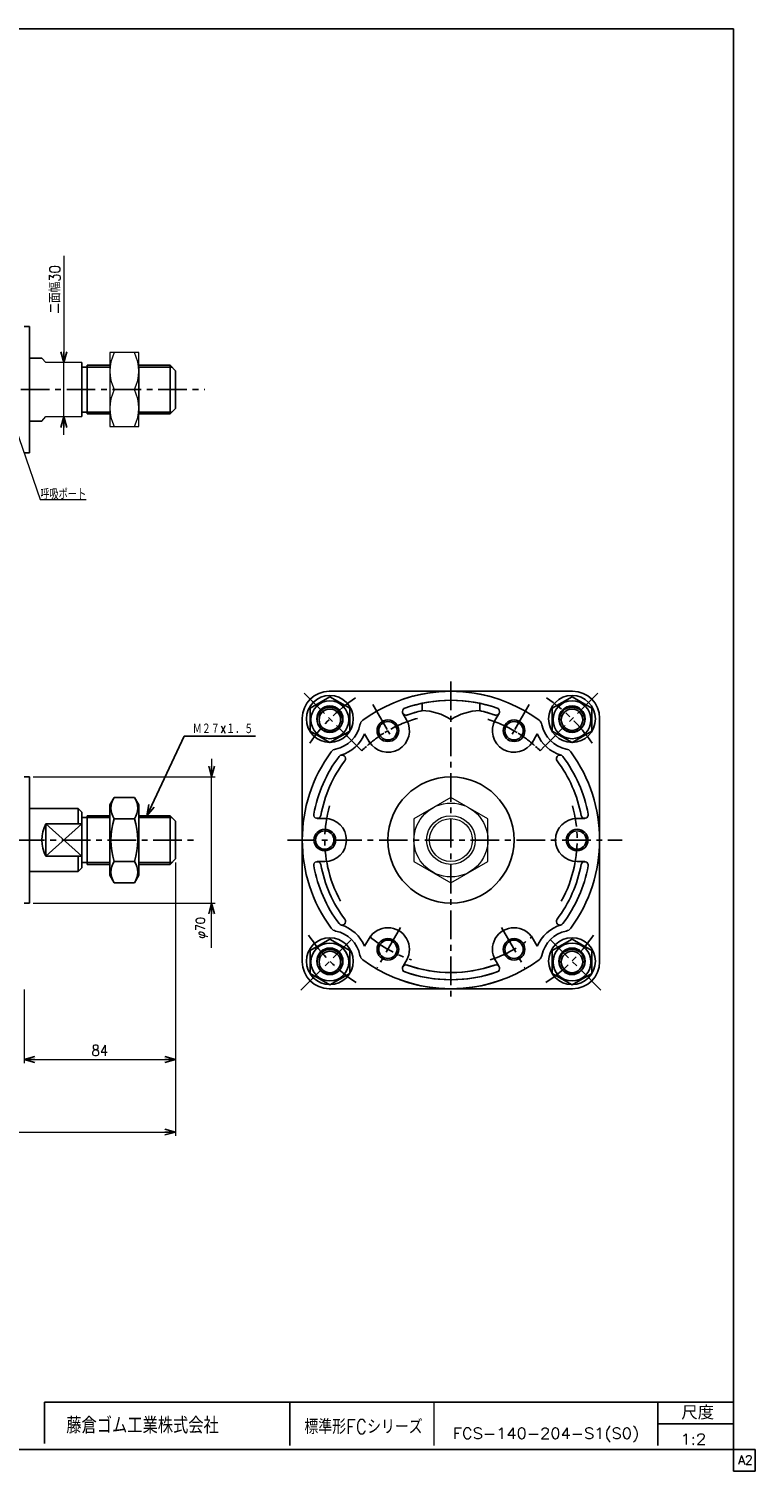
# Model space of a CAD drawing. Header units: millimetres. Extents: x -544 to 574, y -400 to 400.
# Tile 2 of 2: x 171 to 574, y -400 to 400. Entities that reach past the tile are written whole.
import ezdxf
from ezdxf.enums import TextEntityAlignment as Align

# ---------------------------------------------------------------- set-up
doc = ezdxf.new("R2010")
doc.units = ezdxf.units.MM
doc.header["$LTSCALE"] = 0.5
doc.linetypes.add('CENTER', pattern=[50.8, 31.75, -6.35, 6.35, -6.35])
doc.layers.add('ZUWAKU', color=7, linetype='Continuous')
doc.styles.add('FdaStyle0', font='txt.shx', dxfattribs={"width": 0.892857, "bigfont": 'bigfont'})
doc.dimstyles.new('DaDimRotatedStyle', dxfattribs={"dimtxt": 6, "dimasz": 6.000004, "dimexe": 2, "dimexo": 2, "dimgap": 2, "dimtad": 3, "dimdsep": 46, "dimtxsty": 'FdaStyle0', "dimblk1": 'OPEN30', "dimblk2": 'OPEN30', "dimsah": 1, "dimcen": 0.09, "dimclrd": 4, "dimclre": 4, "dimclrt": 4, "dimadec": 0, "dimazin": 2, "dimtfac": 1, "dimtdec": 4, "dimtmove": 0, "dimatfit": 0, "dimfxl": 1, "dimarcsym": 0})

# ---------------------------------------------------------------- blocks, each defined once
blk = doc.blocks.new('_OPEN30')
at = {"color": 0, "linetype": 'ByBlock', "lineweight": -2}
for p, q in [((-1, 0.267949), (0, 0)), ((0, 0), (-1, -0.267949)), ((0, 0), (-1, 0))]:
    blk.add_line(p, q, dxfattribs=at)
blk = doc.blocks.new('DC_GROUP_Φ140_7')
at = {"color": 4, "linetype": 'Continuous', "lineweight": 25}
for p, q in [((218.43, -26.26), (216.03, -30.43)), ((216.03, -69.43), (216.03, -30.43)), ((216.03, -69.43), (216.03, -30.43)), ((218.43, -26.26), (229.62, -26.26)), ((229.62, -26.26), (232.03, -30.43)), ((232.03, -69.43), (232.03, -30.43)), ((218.43, -38.1), (229.62, -38.1)), ((218.43, -61.77), (229.62, -61.77)), ((218.43, -73.6), (216.03, -69.43)), ((229.62, -73.6), (232.03, -69.43)), ((218.43, -73.6), (229.62, -73.6))]:
    blk.add_line(p, q, dxfattribs=at)
for centre, radius, start, end in [((227.08, -32.18), 10.48, 145.61111, 214.38889), ((220.97, -32.18), 10.48, 325.61111, 34.38889), ((255.77, -49.93), 39.17, 162.41112, 197.5889), ((192.28, -49.93), 39.17, 342.41111, 17.58889), ((227.08, -67.69), 10.48, 145.61111, 214.38889), ((220.97, -67.69), 10.48, 325.61111, 34.38889)]:
    blk.add_arc(centre, radius, start, end, dxfattribs=at)
blk = doc.blocks.new('DA_IMAGEDIMGROUP_1')
at = {"color": 4, "linetype": 'Continuous', "lineweight": 13}
for p, q in [((190.45, 274.04), (190.45, 214.89)), ((190.45, 184.89), (190.45, 214.89)), ((190.45, 174.89), (190.45, 184.89))]:
    blk.add_line(p, q, dxfattribs=at)
at = {"color": 4, "xscale": 6.000005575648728, "yscale": 5.999978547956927}
for p, rotation in [((190.45, 214.89), 270), ((190.45, 184.89), 90)]:
    blk.add_blockref('_OPEN30', p, dxfattribs=dict(at, rotation=rotation))
at = {"color": 4, "insert": (188.45, 242.04), "char_height": 6, "width": 45, "attachment_point": 7, "rotation": 90, "style": 'FdaStyle0'}
blk.add_mtext('\\T1.00;二面幅30', dxfattribs=at)
blk = doc.blocks.new('*D16')
at = {"color": 4, "linetype": 'Continuous', "lineweight": 13}
for p, q in [((252.43, -62.43), (252.43, -213.93)), ((-201.57, -132.93), (-201.57, -213.93)), ((-201.57, -211.93), (252.43, -211.93))]:
    blk.add_line(p, q, dxfattribs=at)
at = {"color": 4, "xscale": 6.000005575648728, "yscale": 5.999978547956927}
for p, rotation in [((-201.57, -211.93), 180), ((252.43, -211.93), 360)]:
    blk.add_blockref('_OPEN30', p, dxfattribs=dict(at, rotation=rotation))
at = {"color": 4, "insert": (25.43, -209.93), "char_height": 6, "width": 15, "attachment_point": 8, "style": 'FdaStyle0'}
blk.add_mtext('\\T1.00;B', dxfattribs=at)
blk = doc.blocks.new('*D17')
at = {"color": 4, "linetype": 'Continuous', "lineweight": 13}
for p, q in [((252.43, -62.43), (252.43, -173.68)), ((168.43, -132.93), (168.43, -173.68)), ((168.43, -171.68), (252.43, -171.68))]:
    blk.add_line(p, q, dxfattribs=at)
at = {"color": 4, "xscale": 6.000005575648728, "yscale": 5.999978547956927}
for p, rotation in [((168.43, -171.68), 180), ((252.43, -171.68), 360)]:
    blk.add_blockref('_OPEN30', p, dxfattribs=dict(at, rotation=rotation))
at = {"color": 4, "insert": (210.43, -169.68), "char_height": 6, "width": 22.5, "attachment_point": 8, "style": 'FdaStyle0'}
blk.add_mtext('\\T1.00;84', dxfattribs=at)
blk = doc.blocks.new('DC_GROUP_Φ140_14')
at = {"color": 4, "linetype": 'Continuous', "lineweight": 13}
for p, q in [((405.23, -26.26), (384.73, -38.1)), ((425.73, -38.1), (405.23, -26.26)), ((384.73, -38.1), (384.73, -61.77)), ((425.73, -61.77), (425.73, -38.1)), ((384.73, -61.77), (405.23, -73.6)), ((405.23, -73.6), (425.73, -61.77))]:
    blk.add_line(p, q, dxfattribs=at)
for radius in [20.5, 13.5, 11.88]:
    blk.add_circle((405.23, -49.93), radius, dxfattribs=at)
blk = doc.blocks.new('DC_GROUP_Φ140_15')
at = {"color": 4, "linetype": 'Continuous', "lineweight": 13}
for p, q in [((405.23, -26.26), (384.73, -38.1)), ((425.73, -38.1), (405.23, -26.26)), ((384.73, -38.1), (384.73, -61.77)), ((425.73, -61.77), (425.73, -38.1)), ((384.73, -61.77), (405.23, -73.6)), ((405.23, -73.6), (425.73, -61.77))]:
    blk.add_line(p, q, dxfattribs=at)
for radius in [20.5, 13.5, 11.88]:
    blk.add_circle((405.23, -49.93), radius, dxfattribs=at)
blk = doc.blocks.new('DA_IMAGEDIMGROUP_2')
at = {"color": 4, "linetype": 'Continuous', "lineweight": 13}
for p, q in [((272.43, -4.93), (272.43, -14.93)), ((173.43, -14.93), (274.43, -14.93)), ((272.43, -84.93), (272.43, -14.93)), ((173.43, -84.93), (274.43, -84.93)), ((272.43, -109.73), (272.43, -84.93))]:
    blk.add_line(p, q, dxfattribs=at)
at = {"color": 4, "xscale": 6.000005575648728, "yscale": 5.999978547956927}
for p, rotation in [((272.43, -14.93), 270), ((272.43, -84.93), 90)]:
    blk.add_blockref('_OPEN30', p, dxfattribs=dict(at, rotation=rotation))
at = {"color": 4, "insert": (270.43, -92.73), "char_height": 5, "width": 25, "attachment_point": 9, "rotation": 90, "style": 'FdaStyle0'}
blk.add_mtext('\\T1.00;φ70', dxfattribs=at)
blk = doc.blocks.new('DC_GROUP_Φ140_16')
at = {"color": 4, "linetype": 'Continuous', "lineweight": 13}
for p, q in [((232.03, 220.39), (216.03, 220.39)), ((216.03, 220.39), (216.03, 179.39)), ((232.03, 179.39), (232.03, 220.39)), ((218.42, 199.89), (229.63, 199.89)), ((216.03, 179.39), (232.03, 179.39))]:
    blk.add_line(p, q, dxfattribs=at)
for centre, start, end in [((239.01, 210.14), 153.52795, 206.47205), ((209.05, 210.14), 333.52795, 26.47205), ((239.01, 189.64), 153.52795, 206.47205), ((209.05, 189.64), 333.52795, 26.47205)]:
    blk.add_arc(centre, 22.99, start, end, dxfattribs=at)
blk = doc.blocks.new('DC_GROUP_Φ140_17')
at = {"color": 4, "linetype": 'Continuous', "lineweight": 25}
for p, q in [((338.05, 29.47), (327.05, 23.12)), ((349.05, 23.12), (338.05, 29.47)), ((327.05, 23.12), (327.05, 10.42)), ((349.05, 10.42), (349.05, 23.12)), ((327.05, 10.42), (338.05, 4.07)), ((338.05, 4.07), (349.05, 10.42))]:
    blk.add_line(p, q, dxfattribs=at)
for radius in [10.5, 7, 5.95]:
    blk.add_circle((338.05, 16.77), radius, dxfattribs=at)
blk = doc.blocks.new('DC_GROUP_Φ140_18')
at = {"color": 4, "linetype": 'Continuous', "lineweight": 25}
for p, q in [((338.05, -104.88), (327.05, -111.23)), ((327.05, -111.23), (327.05, -123.93)), ((349.05, -111.23), (338.05, -104.88)), ((349.05, -123.93), (349.05, -111.23)), ((327.05, -123.93), (338.05, -130.28)), ((338.05, -130.28), (349.05, -123.93))]:
    blk.add_line(p, q, dxfattribs=at)
for radius in [10.5, 7, 5.95]:
    blk.add_circle((338.05, -117.58), radius, dxfattribs=at)
blk = doc.blocks.new('DC_GROUP_Φ140_19')
at = {"color": 4, "linetype": 'Continuous', "lineweight": 25}
for p, q in [((472.4, -104.88), (461.4, -111.23)), ((461.4, -111.23), (461.4, -123.93)), ((483.4, -111.23), (472.4, -104.88)), ((483.4, -123.93), (483.4, -111.23)), ((461.4, -123.93), (472.4, -130.28)), ((472.4, -130.28), (483.4, -123.93))]:
    blk.add_line(p, q, dxfattribs=at)
for radius in [10.5, 7, 5.95]:
    blk.add_circle((472.4, -117.58), radius, dxfattribs=at)
blk = doc.blocks.new('DC_GROUP_Φ140_20')
at = {"color": 4, "linetype": 'Continuous', "lineweight": 25}
for p, q in [((472.4, 29.47), (461.4, 23.12)), ((483.4, 23.12), (472.4, 29.47)), ((461.4, 23.12), (461.4, 10.42)), ((483.4, 10.42), (483.4, 23.12)), ((461.4, 10.42), (472.4, 4.07)), ((472.4, 4.07), (483.4, 10.42))]:
    blk.add_line(p, q, dxfattribs=at)
for radius in [10.5, 7, 5.95]:
    blk.add_circle((472.4, 16.77), radius, dxfattribs=at)
blk = doc.blocks.new('DC_GROUP_Φ140_22')
at = {"color": 4, "linetype": 'Continuous', "lineweight": 13}
for p, q in [((157.73, 195.94), (177.34, 138.91)), ((177.34, 138.91), (202.94, 138.91))]:
    blk.add_line(p, q, dxfattribs=at)
at = {"color": 4, "xscale": 6.000005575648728, "yscale": 5.999978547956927, "rotation": 108.980870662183}
blk.add_blockref('_OPEN30', (157.73, 195.94), dxfattribs=at)
at = {"color": 4, "style": 'FdaStyle0', "width": 0.680851}
blk.add_text('呼吸ポート', height=6, dxfattribs=at).set_placement((177.34, 138.91), (202.94, 138.91), align=Align.FIT)

msp = doc.modelspace()

# ---------------------------------------------------------------- linework, layer by layer
at = {"color": 4, "linetype": 'Continuous', "lineweight": 25}
for p, q in [((171.426, 234.889), (168.426, 234.889)), ((171.426, 234.889), (171.426, 199.889)), ((171.426, 217.389), (178.286, 217.389)), ((200.426, 214.889), (200.426, 184.889)), ((200.426, 212.389), (203.426, 212.389)), ((203.426, 213.389), (216.026, 213.389)), ((203.426, 213.389), (203.426, 186.389)), ((203.426, 212.389), (216.026, 212.389)), ((232.026, 213.389), (249.426, 213.389)), ((232.026, 212.389), (250.426, 212.389)), ((252.426, 210.389), (249.426, 213.389)), ((249.426, 213.389), (249.426, 186.389)), ((252.426, 210.389), (252.426, 189.389)), ((171.426, 164.889), (171.426, 199.889)), ((200.426, 187.389), (203.426, 187.389)), ((203.426, 187.389), (216.026, 187.389)), ((203.426, 186.389), (216.026, 186.389)), ((232.026, 187.389), (250.426, 187.389)), ((232.026, 186.389), (249.426, 186.389)), ((252.426, 189.389), (249.426, 186.389)), ((171.426, 182.389), (178.286, 182.389)), ((171.426, 164.889), (168.426, 164.889)), ((337.729, 32.567), (433.585, 32.567)), ((337.729, 32.567), (433.585, 32.567)), ((472.729, 32.567), (376.874, 32.567)), ((472.729, 32.567), (376.874, 32.567)), ((389.229, 25.897), (389.229, 21.843)), ((389.229, 25.897), (389.229, 21.843)), ((389.229, 25.897), (389.229, 21.843)), ((389.229, 25.897), (389.229, 21.843)), ((421.229, 25.897), (421.229, 21.843)), ((421.229, 25.897), (421.229, 21.843)), ((421.229, 25.897), (421.229, 21.843)), ((421.229, 25.897), (421.229, 21.843)), ((322.729, 17.567), (322.729, -117.433)), ((322.729, 17.567), (322.729, -117.433)), ((378.526, 20.318), (380.622, 16.689)), ((378.526, 20.318), (380.622, 16.689)), ((431.932, 20.318), (429.837, 16.689)), ((431.932, 20.318), (429.837, 16.689)), ((487.729, 17.567), (487.729, -117.433)), ((487.729, 17.567), (487.729, -117.433)), ((357.36, 8.979), (360.42, 3.679)), ((357.36, 8.979), (360.42, 3.679)), ((370.229, 10.689), (371.355, 8.74)), ((370.229, 10.689), (371.355, 8.74)), ((440.229, 10.689), (439.104, 8.74)), ((440.229, 10.689), (439.104, 8.74)), ((453.099, 8.979), (450.039, 3.679)), ((453.099, 8.979), (450.039, 3.679)), ((236.562, -36.433), (257.178, 7.607)), ((257.178, 7.607), (296.778, 7.607)), ((353.259, 2.038), (355.732, -0.436)), ((353.259, 2.038), (355.732, -0.436)), ((457.2, 2.038), (454.727, -0.436)), ((457.2, 2.038), (454.727, -0.436)), ((171.426, -14.933), (168.426, -14.933)), ((171.426, -14.933), (171.426, -49.933)), ((171.426, -32.433), (198.426, -32.433)), ((200.426, -34.433), (198.426, -32.433)), ((198.426, -32.433), (198.426, -40.933)), ((200.426, -34.433), (200.426, -65.433)), ((200.426, -37.433), (203.426, -37.433)), ((203.426, -36.433), (216.026, -36.433)), ((203.426, -36.433), (203.426, -63.433)), ((203.426, -37.433), (216.026, -37.433)), ((232.026, -36.433), (249.426, -36.433)), ((232.026, -37.433), (250.426, -37.433)), ((252.426, -39.433), (249.426, -36.433)), ((249.426, -36.433), (249.426, -63.433)), ((252.426, -39.433), (252.426, -60.433)), ((331.039, -37.933), (336.008, -37.933)), ((331.039, -37.933), (336.008, -37.933)), ((479.42, -37.933), (474.451, -37.933)), ((479.42, -37.933), (474.451, -37.933)), ((180.426, -40.933), (180.426, -58.933)), ((180.426, -40.933), (200.426, -40.933)), ((180.426, -40.933), (200.426, -58.933)), ((200.426, -40.933), (180.426, -58.933)), ((171.426, -84.933), (171.426, -49.933)), ((200.426, -58.933), (180.426, -58.933)), ((198.426, -58.933), (198.426, -67.433)), ((200.426, -62.433), (203.426, -62.433)), ((203.426, -62.433), (216.026, -62.433)), ((203.426, -63.433), (216.026, -63.433)), ((232.026, -62.433), (250.426, -62.433)), ((232.026, -63.433), (249.426, -63.433)), ((252.426, -60.433), (249.426, -63.433)), ((331.039, -61.933), (335.298, -61.933)), ((331.039, -61.933), (335.298, -61.933)), ((479.42, -61.933), (475.161, -61.933)), ((479.42, -61.933), (475.161, -61.933)), ((171.426, -67.433), (198.426, -67.433)), ((200.426, -65.433), (198.426, -67.433)), ((171.426, -84.933), (168.426, -84.933)), ((360.355, -103.657), (357.36, -108.845)), ((360.355, -103.657), (357.36, -108.845)), ((450.104, -103.657), (453.099, -108.845)), ((450.104, -103.657), (453.099, -108.845)), ((381.136, -115.664), (378.526, -120.184)), ((381.136, -115.664), (378.526, -120.184)), ((429.323, -115.664), (431.932, -120.184)), ((429.323, -115.664), (431.932, -120.184)), ((337.729, -132.433), (434.637, -132.433)), ((337.729, -132.433), (434.637, -132.433)), ((472.729, -132.433), (375.821, -132.433)), ((472.729, -132.433), (375.821, -132.433))]:
    msp.add_line(p, q, dxfattribs=at)
at = {"color": 4, "linetype": 'Continuous', "lineweight": 13}
for p, q in [((180.426, 214.889), (178.286, 217.389)), ((200.426, 214.889), (180.426, 214.889)), ((232.026, 212.389), (232.026, 187.389)), ((178.286, 182.389), (180.426, 184.889)), ((180.426, 184.889), (200.426, 184.889))]:
    msp.add_line(p, q, dxfattribs=at)
at = {"color": 4, "linetype": 'CENTER', "lineweight": 25}
for p, q in [((-214.338, 199.889), (268.751, 199.889)), ((405.229, 37.913), (405.229, -138.962)), ((405.229, 37.913), (405.229, -138.962)), ((405.229, 37.913), (405.229, -138.962)), ((405.229, 37.913), (405.229, -138.962)), ((323.812, 31.484), (352.673, 2.623)), ((323.812, 31.484), (352.673, 2.623)), ((361.858, 25.188), (370.229, 10.689)), ((361.858, 25.188), (370.229, 10.689)), ((448.601, 25.188), (440.229, 10.689)), ((448.601, 25.188), (440.229, 10.689)), ((486.647, 31.484), (457.785, 2.623)), ((486.647, 31.484), (457.785, 2.623)), ((-217.089, -49.933), (262.62, -49.933)), ((314.539, -49.933), (500.309, -49.933)), ((314.539, -49.933), (447.404, -49.933)), ((377.244, -98.405), (364.274, -120.87)), ((377.244, -98.405), (364.274, -120.87)), ((433.215, -98.405), (446.185, -120.87)), ((433.215, -98.405), (446.185, -120.87)), ((322, -133.163), (349.75, -105.413)), ((322, -133.163), (349.75, -105.413)), ((488.459, -133.163), (460.709, -105.413)), ((488.459, -133.163), (460.709, -105.413))]:
    msp.add_line(p, q, dxfattribs=at)
at = {"color": 4, "linetype": 'Continuous', "lineweight": 25}
for centre, radius in [((338.054, 17.242), 13), ((338.054, 17.242), 13), ((338.054, 17.242), 7.25), ((338.054, 17.242), 7.25), ((472.405, 17.242), 13), ((472.405, 17.242), 13), ((472.405, 17.242), 7.25), ((472.405, 17.242), 7.25), ((370.229, 10.689), 6), ((370.229, 10.689), 6), ((440.229, 10.689), 6), ((440.229, 10.689), 6), ((370.229, 10.689), 5.1), ((370.229, 10.689), 5.1), ((440.229, 10.689), 5.1), ((440.229, 10.689), 5.1), ((405.229, -49.933), 35), ((405.229, -49.933), 35), ((405.229, -49.933), 35), ((405.229, -49.933), 35), ((335.229, -49.933), 6), ((335.229, -49.933), 6), ((335.229, -49.933), 5.1), ((335.229, -49.933), 5.1), ((475.229, -49.933), 6), ((475.229, -49.933), 6), ((475.229, -49.933), 5.1), ((475.229, -49.933), 5.1), ((338.054, -117.108), 13), ((338.054, -117.108), 13), ((338.054, -117.108), 7.25), ((338.054, -117.108), 7.25), ((370.229, -110.555), 6), ((370.229, -110.555), 6), ((370.229, -110.555), 5.1), ((370.229, -110.555), 5.1), ((440.229, -110.555), 6), ((440.229, -110.555), 6), ((440.229, -110.555), 5.1), ((440.229, -110.555), 5.1), ((472.405, -117.108), 13), ((472.405, -117.108), 13), ((472.405, -117.108), 7.25), ((472.405, -117.108), 7.25)]:
    msp.add_circle(centre, radius, dxfattribs=at)
for centre, radius, start, end in [((337.729, 17.567), 15, 90, 180), ((337.729, 17.567), 15, 90, 180), ((405.229, -49.933), 82.5, 71.584077, 126.373031), ((405.229, -49.933), 82.5, 71.584077, 126.373031), ((405.229, -49.933), 82.5, 53.626969, 108.415923), ((405.229, -49.933), 82.5, 53.626969, 108.415923), ((472.729, 17.567), 15, 0, 90), ((472.729, 17.567), 15, 0, 90), ((405.229, -49.933), 77.5, 70.68623, 109.721429), ((405.229, -49.933), 77.5, 70.68623, 109.721429), ((405.229, -49.933), 77.5, 70.278571, 109.31377), ((405.229, -49.933), 77.5, 70.278571, 109.31377), ((358.676, 13.273), 4, 126.373031, 169.105397), ((358.676, 13.273), 4, 126.373031, 169.105397), ((370.229, 10.689), 12, 210, 30), ((370.229, 10.689), 12, 210, 30), ((380.258, 21.318), 2, 109.31377, 289.31377), ((380.258, 21.318), 2, 109.31377, 289.31377), ((405.229, -49.933), 73.5, 102.445812, 109.92754), ((405.229, -49.933), 73.5, 102.445812, 109.92754), ((405.229, -49.933), 73.5, 102.566682, 109.31377), ((405.229, -49.933), 73.5, 102.566682, 109.31377), ((388.718, -8.153), 30, 56.746755, 89.023469), ((388.718, -8.153), 30, 56.746755, 89.023469), ((388.718, -8.153), 30, 56.746755, 89.023469), ((388.718, -8.153), 30, 56.746755, 89.023469), ((421.741, -8.153), 30, 90.976531, 123.253245), ((421.741, -8.153), 30, 90.976531, 123.253245), ((421.741, -8.153), 30, 90.976531, 123.253245), ((421.741, -8.153), 30, 90.976531, 123.253245), ((405.229, -49.933), 73.5, 70.07246, 77.554188), ((405.229, -49.933), 73.5, 70.07246, 77.554188), ((405.229, -49.933), 73.5, 70.68623, 77.433318), ((405.229, -49.933), 73.5, 70.68623, 77.433318), ((440.229, 10.689), 12, 150, 330), ((440.229, 10.689), 12, 150, 330), ((430.2, 21.318), 2, 250.68623, 70.68623), ((430.2, 21.318), 2, 250.68623, 70.68623), ((451.783, 13.273), 4, 10.894603, 53.626969), ((451.783, 13.273), 4, 10.894603, 53.626969), ((338.054, 17.242), 17, 280.894603, 349.105397), ((338.054, 17.242), 17, 280.894603, 349.105397), ((338.054, 17.242), 21, 286.868161, 336.828333), ((338.054, 17.242), 21, 286.868161, 336.828333), ((405.229, -49.933), 70, 120, 121.587123), ((405.229, -49.933), 70, 120, 121.587123), ((405.229, -49.933), 70, 58.412877, 60), ((405.229, -49.933), 70, 58.412877, 60), ((472.405, 17.242), 21, 203.171667, 253.131839), ((472.405, 17.242), 21, 203.171667, 253.131839), ((472.405, 17.242), 17, 190.894603, 259.105397), ((472.405, 17.242), 17, 190.894603, 259.105397), ((342.023, -3.379), 4, 100.894603, 143.626969), ((342.023, -3.379), 4, 100.894603, 143.626969), ((405.229, -49.933), 70, 132.105101, 135), ((405.229, -49.933), 70, 132.105101, 135), ((405.229, -49.933), 70, 45, 47.894899), ((405.229, -49.933), 70, 45, 47.894899), ((468.435, -3.379), 4, 36.373031, 79.105397), ((468.435, -3.379), 4, 36.373031, 79.105397), ((405.229, -49.933), 82.5, 143.626969, 216.373031), ((405.229, -49.933), 82.5, 143.626969, 216.373031), ((405.229, -49.933), 77.5, 143.258323, 169.31377), ((405.229, -49.933), 77.5, 143.258323, 169.31377), ((405.229, -49.933), 73.5, 143.258323, 169.31377), ((405.229, -49.933), 73.5, 143.258323, 169.31377), ((344.728, -4.768), 2, 323.258323, 143.258323), ((344.728, -4.768), 2, 323.258323, 143.258323), ((465.731, -4.768), 2, 36.741677, 216.741677), ((465.731, -4.768), 2, 36.741677, 216.741677), ((405.229, -49.933), 73.5, 10.68623, 36.741677), ((405.229, -49.933), 73.5, 10.68623, 36.741677), ((405.229, -49.933), 77.5, 10.68623, 36.741677), ((405.229, -49.933), 77.5, 10.68623, 36.741677), ((405.229, -49.933), 82.5, 323.626969, 36.373031), ((405.229, -49.933), 82.5, 323.626969, 36.373031), ((331.039, -35.933), 2, 169.31377, 349.31377), ((331.039, -35.933), 2, 169.31377, 349.31377), ((335.229, -49.933), 12, 270, 90), ((335.229, -49.933), 12, 270, 90), ((475.229, -49.933), 12, 90, 270), ((475.229, -49.933), 12, 90, 270), ((479.42, -35.933), 2, 190.68623, 10.68623), ((479.42, -35.933), 2, 190.68623, 10.68623), ((198.286, -49.933), 20, 153.256316, 206.743684), ((331.039, -63.933), 2, 10.68623, 190.68623), ((331.039, -63.933), 2, 10.68623, 190.68623), ((405.229, -49.933), 73.5, 190.68623, 216.741677), ((405.229, -49.933), 73.5, 190.68623, 216.741677), ((405.229, -49.933), 73.5, 323.258323, 349.31377), ((405.229, -49.933), 73.5, 323.258323, 349.31377), ((479.42, -63.933), 2, 349.31377, 169.31377), ((479.42, -63.933), 2, 349.31377, 169.31377), ((405.229, -49.933), 77.5, 190.68623, 216.741677), ((405.229, -49.933), 77.5, 190.68623, 216.741677), ((405.229, -49.933), 70, 192.183493, 209.019631), ((405.229, -49.933), 70, 192.183493, 209.019631), ((405.229, -49.933), 70, 330.980369, 347.816507), ((405.229, -49.933), 70, 330.980369, 347.816507), ((405.229, -49.933), 77.5, 323.258323, 349.31377), ((405.229, -49.933), 77.5, 323.258323, 349.31377), ((344.728, -95.098), 2, 216.741677, 36.741677), ((344.728, -95.098), 2, 216.741677, 36.741677), ((465.731, -95.098), 2, 143.258323, 323.258323), ((465.731, -95.098), 2, 143.258323, 323.258323), ((342.023, -96.487), 4, 216.373031, 259.105397), ((342.023, -96.487), 4, 216.373031, 259.105397), ((338.054, -117.108), 17, 10.894603, 79.105397), ((338.054, -117.108), 17, 10.894603, 79.105397), ((338.054, -117.108), 21, 23.171667, 73.131839), ((338.054, -117.108), 21, 23.171667, 73.131839), ((370.229, -110.555), 12, 330, 150), ((370.229, -110.555), 12, 330, 150), ((440.229, -110.555), 12, 30, 210), ((440.229, -110.555), 12, 30, 210), ((472.405, -117.108), 21, 106.868161, 156.828333), ((472.405, -117.108), 21, 106.868161, 156.828333), ((472.405, -117.108), 17, 100.894603, 169.105397), ((472.405, -117.108), 17, 100.894603, 169.105397), ((468.435, -96.487), 4, 280.894603, 323.626969), ((468.435, -96.487), 4, 280.894603, 323.626969), ((337.729, -117.433), 15, 180, 270), ((337.729, -117.433), 15, 180, 270), ((358.676, -113.139), 4, 190.894603, 233.626969), ((358.676, -113.139), 4, 190.894603, 233.626969), ((405.229, -49.933), 82.5, 233.626969, 290.002426), ((405.229, -49.933), 82.5, 233.626969, 290.002426), ((405.229, -49.933), 82.5, 249.997574, 306.373031), ((405.229, -49.933), 82.5, 249.997574, 306.373031), ((380.258, -121.184), 2, 70.68623, 250.68623), ((380.258, -121.184), 2, 70.68623, 250.68623), ((405.229, -49.933), 73.5, 250.426122, 289.31377), ((405.229, -49.933), 73.5, 250.426122, 289.31377), ((405.229, -49.933), 73.5, 250.68623, 289.573878), ((405.229, -49.933), 73.5, 250.68623, 289.573878), ((430.2, -121.184), 2, 289.31377, 109.31377), ((430.2, -121.184), 2, 289.31377, 109.31377), ((451.783, -113.139), 4, 306.373031, 349.105397), ((451.783, -113.139), 4, 306.373031, 349.105397), ((472.729, -117.433), 15, 270, 0), ((472.729, -117.433), 15, 270, 0), ((405.229, -49.933), 77.5, 249.997574, 289.31377), ((405.229, -49.933), 77.5, 249.997574, 289.31377), ((405.229, -49.933), 77.5, 250.68623, 290.002426), ((405.229, -49.933), 77.5, 250.68623, 290.002426)]:
    msp.add_arc(centre, radius, start, end, dxfattribs=at)
at = {"color": 4, "linetype": 'CENTER', "lineweight": 25}
for radius, start, end in [(95, 123.917662, 145.530095), (95, 123.917662, 145.530095), (95, 34.469905, 56.082338), (95, 34.469905, 56.082338), (70, 105.416689, 120), (70, 105.416689, 120), (70, 60, 74.583311), (70, 60, 74.583311), (70, 122.153789, 131.409667), (70, 122.153789, 131.409667), (70, 48.590333, 57.846211), (70, 48.590333, 57.846211), (70, 164.345655, 194.578558), (70, 164.345655, 194.578558), (70, 345.421442, 15.654345), (70, 345.421442, 15.654345), (95, 213.701192, 236.354695), (95, 213.701192, 236.354695), (70, 229.797324, 251.836035), (70, 229.797324, 251.836035), (70, 288.163965, 310.202676), (70, 288.163965, 310.202676), (95, 303.645305, 326.298808), (95, 303.645305, 326.298808)]:
    msp.add_arc((405.229, -49.933), radius, start, end, dxfattribs=at)
at = {"layer": 'ZUWAKU', "color": 5, "linetype": 'Continuous', "lineweight": 25}
for p, q in [((562, 400), (-544, 400)), ((562, -400), (562, 400)), ((574, -388), (-544, -388)), ((574, -400), (574, -388)), ((574, -400), (562, -400))]:
    msp.add_line(p, q, dxfattribs=at)
at = {"layer": 'ZUWAKU', "color": 4, "linetype": 'Continuous', "lineweight": 25}
for p, q in [((179.814, -361.809), (561.814, -361.809)), ((179.814, -384.739), (179.814, -361.809)), ((315.814, -361.809), (315.814, -385.809)), ((520.084, -385.809), (520.084, -361.809)), ((520.084, -373.809), (561.814, -373.809))]:
    msp.add_line(p, q, dxfattribs=at)
at = {"layer": 'ZUWAKU', "color": 4, "linetype": 'Continuous', "lineweight": 13}
msp.add_line((395.814, -361.809), (395.814, -385.809), dxfattribs=at)

# ---------------------------------------------------------------- block references
at = {"linetype": 'Continuous'}
for name in ['DA_IMAGEDIMGROUP_1', 'DC_GROUP_Φ140_16', 'DC_GROUP_Φ140_22', 'DC_GROUP_Φ140_17', 'DC_GROUP_Φ140_20', 'DA_IMAGEDIMGROUP_2', 'DC_GROUP_Φ140_7', 'DC_GROUP_Φ140_14', 'DC_GROUP_Φ140_15', 'DC_GROUP_Φ140_18', 'DC_GROUP_Φ140_19']:
    msp.add_blockref(name, (0, 0), dxfattribs=at)
at = {"color": 4, "xscale": 6.000005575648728, "yscale": 5.999978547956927, "rotation": 244.9148577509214}
msp.add_blockref('_OPEN30', (236.562, -36.433), dxfattribs=at)

# ---------------------------------------------------------------- texts
at = {"color": 4, "style": 'FdaStyle0'}
for s, width, p, p2 in [('Ｍ２７×１．５', 0.666667, (261.978, 8.807), (295.578, 8.807)), ('FCS-140-204-S1(S0)', 0.8272, (406.245, -382.006), (509.645, -382.006)), ('1:2', 0.8, (532.485, -385.28), (546.885, -385.28))]:
    msp.add_text(s, height=6, dxfattribs=dict(at, width=width)).set_placement(p, p2, align=Align.FIT)
at = {"layer": 'ZUWAKU', "color": 4, "style": 'FdaStyle0'}
for s, height, width, p, p2 in [('尺度', 7.6, 0.749175, (533.044, -371.369), (551.204, -371.369)), ('藤倉ゴム工業株式会社', 9, 0.652778, (191.839, -379.124), (276.439, -379.124)), ('標準形FCシリーズ', 8, 0.727273, (323.934, -379.384), (389.534, -379.384)), ('標準形FCシリーズ', 8, 0.727273, (323.934, -379.384), (389.534, -379.384)), ('標準形FCシリーズ', 8, 0.727273, (323.934, -379.384), (389.534, -379.384)), ('標準形FCシリーズ', 8, 0.727273, (323.934, -379.384), (389.534, -379.384))]:
    msp.add_text(s, height=height, dxfattribs=dict(at, width=width)).set_placement(p, p2, align=Align.FIT)
at = {"layer": 'ZUWAKU', "color": 7, "style": 'FdaStyle0', "width": 0.8}
msp.add_text('A2', height=5, dxfattribs=at).set_placement((564.615, -396.25), (572.615, -396.25), align=Align.FIT)

# ---------------------------------------------------------------- dimensions: what is measured, and where the dimension line sits
at = {"linetype": 'Continuous', "lineweight": 13}
dim = msp.add_linear_dim(base=(252.426, -211.933), p1=(-201.574, -130.933), p2=(252.426, -60.433), text='B', dimstyle='DaDimRotatedStyle', override={"dimtxt": 6, "dimasz": 6.000004, "dimexe": 2, "dimexo": 2, "dimgap": 2, "dimtad": 3, "dimtih": 0, "dimtoh": 0, "dimdec": 2, "dimzin": 8, "dimtxsty": 'FdaStyle0', "dimblk1": 'OPEN30', "dimblk2": 'OPEN30', "dimsah": 1, "dimclrd": 4, "dimclre": 4, "dimclrt": 4, "dimazin": 2, "dimtofl": 1, "dimatfit": 0, "dimtolj": 0, "dimtzin": 8}, dxfattribs=at)
dim.commit()
dim.dimension.update_dxf_attribs({"geometry": '*D16', "text_midpoint": (25.426, -211.933)})
dim = msp.add_linear_dim(base=(252.426, -171.68), p1=(168.426, -130.933), p2=(252.426, -60.433), dimstyle='DaDimRotatedStyle', override={"dimtxt": 6, "dimasz": 6.000004, "dimexe": 2, "dimexo": 2, "dimgap": 2, "dimtad": 3, "dimtih": 0, "dimtoh": 0, "dimdec": 2, "dimzin": 8, "dimtxsty": 'FdaStyle0', "dimblk1": 'OPEN30', "dimblk2": 'OPEN30', "dimsah": 1, "dimclrd": 4, "dimclre": 4, "dimclrt": 4, "dimazin": 2, "dimtofl": 1, "dimatfit": 0, "dimtolj": 0, "dimtzin": 8}, dxfattribs=at)
dim.commit()
dim.dimension.update_dxf_attribs({"geometry": '*D17', "text_midpoint": (210.426, -171.68)})

doc.saveas('drawing.dxf')
